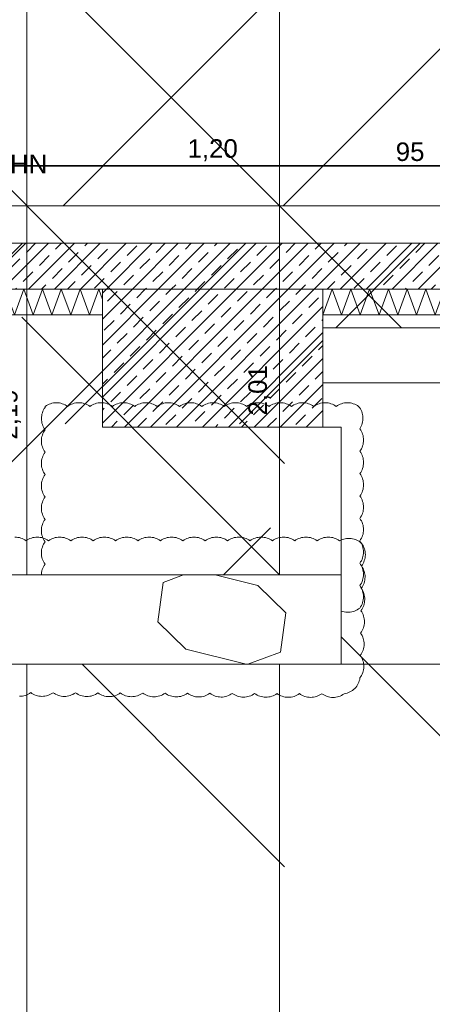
# Model space of a CAD drawing. Header units: metres. Extents: x -3716 to 31, y -1854 to 706.
# Tile 105 of 237: x -1878 to -1850, y 516 to 583. Entities that reach past the tile are written whole.
import ezdxf

# ---------------------------------------------------------------- set-up
doc = ezdxf.new("R2010")
doc.units = ezdxf.units.M
doc.header["$LTSCALE"] = 1.25
doc.header["$PDMODE"] = 1
doc.header["$PDSIZE"] = -2
doc.layers.get('0').update_dxf_attribs({"lineweight": 25})
for name, color, linetype, lineweight, true_color in [('00 -Bauelemente -Dämmung innen', 7, 'Continuous', 9, 0xff7fe6), ('30 -35 Decken- 0 Decken', 7, 'Continuous', 35, 0x00ee00), ('70 -77 Revision- 2 Wolken', 7, 'Continuous', 18, 0x944cff)]:
    doc.layers.add(name, color=color, linetype=linetype, lineweight=lineweight, true_color=true_color)
doc.layers.add('Keine', color=7, linetype='Continuous', lineweight=9)
doc.styles.add('Arial', font='arial.ttf')
doc.dimstyles.new('SIA_DIN1356', dxfattribs={"dimtxt": 1.258608, "dimasz": 2.80603, "dimexe": 2.5, "dimexo": 3.75, "dimgap": 0.625, "dimtad": 1, "dimdec": 3, "dimtxsty": 'Arial', "dimblk": 'VW_SLASH-1', "dimblk1": 'VW_SLASH-1', "dimblk2": 'VW_SLASH-1', "dimcen": 0, "dimdle": 2.5, "dimadec": 3, "dimazin": 0, "dimtfac": 1, "dimtdec": 3, "dimtix": 1, "dimtmove": 0, "dimatfit": 0, "dimldrblk": 'VW_FILLEDARROW-1', "dimfxl": 1, "dimfrac": 2, "dimtolj": 1, "dimarcsym": 0})
pattern_1 = [(-135, (0, 0), (0.883883, -0.883883), [2.12132, -1.414214])]
pattern_2 = [(45, (0, 0), (0.07071068, -0.07071068), []), (45, (0.03536, -0.03536), (0.07071068, -0.07071068), [0.075, -0.05])]
pattern_3 = [(19.983, (0, 0), (3.0513, -2.96883), [0.19305, -3.66798]), (-13.8697, (0.1815, 0.066), (3.0513, -2.96883), [0.34402, -6.53646]), (-44.215, (0.5155, -0.0165), (-0.57727, -4.28831), [0.21286, -4.04441]), (-97.6668, (0.668, -0.165), (-3.62857, -1.31948), [0.21635, -4.11064]), (-160.017, (0.639, -0.3794), (-6.67987, 1.64935), [0.19305, -3.66798]), (166.1303, (0.4577, -0.4453), (-9.73117, 4.61818), [0.34402, -6.53646]), (135.785, (0.1237, -0.363), (0.57727, 4.28831), [0.21286, -4.04441]), (82.3332, (-0.029, -0.2145), (3.62857, 1.31948), [0.21635, -4.11064]), (-110.556, (-1.1957, 1.773), (4.232, -2.40967), [0.17615, -4.14553]), (-67.1952, (-1.2576, 1.608), (4.23201, -2.40967), [0.28547, -6.7182]), (-29.657, (-1.147, 1.345), (5.74945, 1.63685), [0.1985, -4.67145]), (15.8914, (-0.9746, 1.2468), (1.51744, 4.04652), [0.24366, -5.73426]), (69.444, (-0.74, 1.3135), (-4.232, 2.40967), [0.17615, -4.14553]), (112.8048, (-0.6783, 1.4784), (-1.517445, -4.04652), [0.28547, -6.7182]), (150.343, (-0.789, 1.7415), (-1.51744, -4.04652), [0.1985, -4.67145]), (-164.1086, (-0.9614, 1.8398), (-4.23201, 2.40967), [0.24366, -5.73426]), (-136.779, (0.742, -1.897), (2.8039, -7.00974), [0.18786, -9.2051]), (-68.199, (0.605, -2.025), (9.6487, -0.5773), [0.151, -7.3987]), (-3.424, (0.6614, -2.166), (6.8448, 6.43247), [0.1933, -9.47264]), (43.221, (0.8544, -2.177), (-2.8039, 7.00974), [0.18786, -9.2051]), (111.801, (0.991, -2.0485), (-9.6487, 0.5773), [0.151, -7.3987]), (176.576, (0.935, -1.908), (-6.8448, -6.43247), [0.1933, -9.47264]), (142.0458, (-1.1546, -1.1546), (-0.65974, -4.04091), [0.26147, -4.96791]), (80.7274, (-1.3606, -0.994), (-4.78312, -0.82468), [0.20472, -3.88969]), (41.7948, (-1.3278, -0.7917), (-4.78312, -0.824675), [0.36503, -6.93556]), (9.7824, (-1.0555, -0.5485), (-4.12338, 3.21623), [0.24268, -4.611]), (-37.9542, (-0.8165, -0.5072), (0.65974, 4.04091), [0.26147, -4.96791]), (-99.2726, (-0.6102, -0.668), (5.44286, 4.86558), [0.40944, -3.68497]), (-170.2176, (-0.6763, -1.072), (4.12338, -3.21623), [0.48537, -4.36832])]

# ---------------------------------------------------------------- blocks, each defined once
blk = doc.blocks.new('Gruppe-611')
at = {"color": 255, "linetype": 'Continuous', "lineweight": 5}
blk.add_wipeout([(-96.321, 13.148), (-94.921, 13.148), (-94.921, 13.288), (-96.521, 13.288)], dxfattribs=at).dxf.layer = '00 -Bauelemente -Dämmung innen'
blk = doc.blocks.new('Gruppe-612')
at = {"layer": '00 -Bauelemente -Dämmung innen', "color": 7, "transparency": 33554687, "flags": 128}
for points in [[(-96.4804, 13.2596), (-96.47, 13.288), (-96.4526, 13.2401)], [(-94.921, 13.232), (-94.9414, 13.288), (-94.9923, 13.148), (-95.0433, 13.288), (-95.0942, 13.148), (-95.1452, 13.288), (-95.1961, 13.148), (-95.2471, 13.288), (-95.2981, 13.148), (-95.349, 13.288), (-95.4, 13.148), (-95.4509, 13.288), (-95.5019, 13.148), (-95.5528, 13.288), (-95.6038, 13.148), (-95.6548, 13.288), (-95.7057, 13.148), (-95.7567, 13.288), (-95.8076, 13.148), (-95.8586, 13.288), (-95.9095, 13.148), (-95.9605, 13.288), (-96.0114, 13.148), (-96.0624, 13.288), (-96.1134, 13.148), (-96.1643, 13.288), (-96.2153, 13.148), (-96.2662, 13.288), (-96.3172, 13.148), (-96.3681, 13.288), (-96.3992, 13.2027)]]:
    blk.add_lwpolyline(points, dxfattribs=at)
blk = doc.blocks.new('Gruppe-613')
at = {"layer": '00 -Bauelemente -Dämmung innen', "color": 7, "linetype": 'Continuous', "lineweight": 9, "transparency": 33554687}
blk.add_line((-94.921, 13.288), (-96.521, 13.288), dxfattribs=at)
blk = doc.blocks.new('Gruppe-614')
at = {"layer": '00 -Bauelemente -Dämmung innen', "color": 7, "linetype": 'Continuous', "lineweight": 9, "transparency": 33554687}
blk.add_line((-96.321, 13.148), (-94.921, 13.148), dxfattribs=at)
blk = doc.blocks.new('Gruppe-615')
at = {"layer": '00 -Bauelemente -Dämmung innen', "color": 7, "transparency": 33554687}
for name in ['Gruppe-613', 'Gruppe-614']:
    blk.add_blockref(name, (0, 0), dxfattribs=at)
blk = doc.blocks.new('Gruppe-616')
at = {"layer": '00 -Bauelemente -Dämmung innen', "color": 7}
blk.add_blockref('Gruppe-611', (0, 0), dxfattribs=at)
at = {"layer": '00 -Bauelemente -Dämmung innen', "color": 7, "transparency": 33554687}
for name in ['Gruppe-615', 'Gruppe-612']:
    blk.add_blockref(name, (0, 0), dxfattribs=at)
blk = doc.blocks.new('Gruppe-617')
at = {"layer": '00 -Bauelemente -Dämmung innen', "color": 7, "transparency": 33554687}
blk.add_blockref('Gruppe-616', (0, 0), dxfattribs=at)
at = {"layer": '00 -Bauelemente -Dämmung innen', "color": 0, "flags": 1}
for tag in ['IFC_UUID', 'instanceID', 'prm0_name', 'prm0_type', 'prm0_value', 'prm1_name', 'prm1_type', 'prm1_value', 'prm2_name', 'prm2_type', 'prm2_value', 'prm3_name', 'prm3_type', 'prm3_value', 'prm4_name', 'prm4_type', 'prm4_value', 'prm5_name', 'prm5_type', 'prm5_value', 'prm6_name', 'prm6_type', 'prm6_value']:
    blk.add_attdef(tag, (-96.521, 13.148), '', height=0.00018, dxfattribs=at)
blk = doc.blocks.new('Gruppe-618')
at = {"color": 255, "linetype": 'Continuous', "lineweight": 5}
blk.add_wipeout([(-93.721, 13.148), (-92.671, 13.148), (-92.671, 13.288), (-93.721, 13.288)], dxfattribs=at).dxf.layer = '00 -Bauelemente -Dämmung innen'
blk = doc.blocks.new('Gruppe-619')
at = {"layer": '00 -Bauelemente -Dämmung innen', "color": 7, "transparency": 33554687, "flags": 128}
blk.add_lwpolyline([(-93.721, 13.148), (-93.67, 13.288), (-93.6191, 13.148), (-93.5681, 13.288), (-93.5172, 13.148), (-93.4662, 13.288), (-93.4153, 13.148), (-93.3643, 13.288), (-93.3134, 13.148), (-93.2624, 13.288), (-93.2114, 13.148), (-93.1605, 13.288), (-93.1095, 13.148), (-93.0586, 13.288), (-93.0076, 13.148), (-92.9567, 13.288), (-92.9057, 13.148), (-92.8548, 13.288), (-92.8038, 13.148), (-92.7528, 13.288), (-92.7019, 13.148), (-92.671, 13.2329)], dxfattribs=at)
blk = doc.blocks.new('Gruppe-620')
at = {"layer": '00 -Bauelemente -Dämmung innen', "color": 7, "linetype": 'Continuous', "lineweight": 9, "transparency": 33554687}
blk.add_line((-92.671, 13.288), (-93.721, 13.288), dxfattribs=at)
blk = doc.blocks.new('Gruppe-621')
at = {"layer": '00 -Bauelemente -Dämmung innen', "color": 7, "linetype": 'Continuous', "lineweight": 9, "transparency": 33554687}
blk.add_line((-93.721, 13.148), (-92.671, 13.148), dxfattribs=at)
blk = doc.blocks.new('Gruppe-622')
at = {"layer": '00 -Bauelemente -Dämmung innen', "color": 7, "transparency": 33554687}
for name in ['Gruppe-620', 'Gruppe-621']:
    blk.add_blockref(name, (0, 0), dxfattribs=at)
blk = doc.blocks.new('Gruppe-623')
at = {"layer": '00 -Bauelemente -Dämmung innen', "color": 7}
blk.add_blockref('Gruppe-618', (0, 0), dxfattribs=at)
at = {"layer": '00 -Bauelemente -Dämmung innen', "color": 7, "transparency": 33554687}
for name in ['Gruppe-619', 'Gruppe-622']:
    blk.add_blockref(name, (0, 0), dxfattribs=at)
blk = doc.blocks.new('Gruppe-624')
at = {"layer": '00 -Bauelemente -Dämmung innen', "color": 7, "transparency": 33554687}
blk.add_blockref('Gruppe-623', (0, 0), dxfattribs=at)
at = {"layer": '00 -Bauelemente -Dämmung innen', "color": 0, "flags": 1}
for tag in ['IFC_UUID', 'instanceID', 'prm0_name', 'prm0_type', 'prm0_value', 'prm1_name', 'prm1_type', 'prm1_value', 'prm2_name', 'prm2_type', 'prm2_value', 'prm3_name', 'prm3_type', 'prm3_value', 'prm4_name', 'prm4_type', 'prm4_value', 'prm5_name', 'prm5_type', 'prm5_value', 'prm6_name', 'prm6_type', 'prm6_value']:
    blk.add_attdef(tag, (-93.721, 13.148), '', height=0.00018, dxfattribs=at)
blk = doc.blocks.new('VW_SLASH-1')
at = {"color": 0, "linetype": 'ByBlock', "lineweight": -2, "transparency": 16777216}
blk.add_line((0.8909, 0), (-1, 0), dxfattribs=at)
at = {"color": 0, "lineweight": 20, "transparency": 16777216, "flags": 128}
blk.add_lwpolyline([(0.5001, 0.5001), (-0.5001, -0.5001)], dxfattribs=at)
blk = doc.blocks.new('*D1005')
at = {"layer": '30 -35 Decken- 0 Decken', "color": 0, "linetype": 'Continuous', "lineweight": -2}
for p, q in [((-94.921, 16.188), (-94.921, 16.4595)), ((-93.721, 16.188), (-93.721, 16.4595)), ((-97.727, 13.9595), (-100.5331, 13.9595)), ((-93.721, 13.9595), (-94.921, 13.9595)), ((-90.915, 13.9595), (-88.1089, 13.9595))]:
    blk.add_line(p, q, dxfattribs=at)
at = {"layer": 'Defpoints', "color": 0}
for p in [(-94.921, 13.9595), (-94.921, 12.438), (-93.721, 12.438)]:
    blk.add_point(p, dxfattribs=at)
at = {"layer": '30 -35 Decken- 0 Decken', "color": 0, "lineweight": -2, "xscale": 2.8060302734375, "yscale": 2.8060302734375, "zscale": 2.8060302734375}
blk.add_blockref('VW_SLASH-1', (-94.921, 13.9595), dxfattribs=at)
at = {"layer": '30 -35 Decken- 0 Decken', "color": 0, "lineweight": -2, "xscale": 2.8060302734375, "yscale": 2.8060302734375, "zscale": 2.8060302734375, "rotation": 180}
blk.add_blockref('VW_SLASH-1', (-93.721, 13.9595), dxfattribs=at)
at = {"layer": '30 -35 Decken- 0 Decken', "color": 0, "lineweight": 9, "insert": (-94.321, 14.0449), "char_height": 0.10069, "attachment_point": 5, "style": 'Arial'}
blk.add_mtext('\\A1;1,20', dxfattribs=at)
blk = doc.blocks.new('VW_FILLEDARROW-1')
at = {"linetype": 'Continuous', "lineweight": 0, "transparency": 16777216}
blk.add_hatch(color=0, dxfattribs=at).paths.add_polyline_path([(-1.4144, 0.379), (0, 0), (-1.4144, -0.379)])
at = {"color": 0, "lineweight": 5, "transparency": 16777216, "flags": 128}
blk.add_lwpolyline([(-1.4144, 0.379), (0, 0), (-1.4144, -0.379)], close=True, dxfattribs=at)
blk = doc.blocks.new('*D1006')
at = {"layer": '30 -35 Decken- 0 Decken', "color": 0, "linetype": 'Continuous', "lineweight": -2}
for p, q in [((-92.771, 17.293), (-92.771, 16.4595)), ((-93.721, 16.188), (-93.721, 16.4595)), ((-96.527, 13.9595), (-99.3331, 13.9595)), ((-92.771, 13.9595), (-93.721, 13.9595)), ((-89.965, 13.9595), (-87.1589, 13.9595))]:
    blk.add_line(p, q, dxfattribs=at)
at = {"layer": 'Defpoints', "color": 0}
for p in [(-93.721, 13.9595), (-92.771, 13.543), (-93.721, 12.438)]:
    blk.add_point(p, dxfattribs=at)
at = {"layer": '30 -35 Decken- 0 Decken', "color": 0, "lineweight": -2, "xscale": 2.8060302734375, "yscale": 2.8060302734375, "zscale": 2.8060302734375}
blk.add_blockref('VW_SLASH-1', (-93.721, 13.9595), dxfattribs=at)
at = {"layer": '30 -35 Decken- 0 Decken', "color": 0, "lineweight": -2, "xscale": 2.8060302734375, "yscale": 2.8060302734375, "zscale": 2.8060302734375, "rotation": 180}
blk.add_blockref('VW_SLASH-1', (-92.771, 13.9595), dxfattribs=at)
at = {"layer": '30 -35 Decken- 0 Decken', "color": 0, "lineweight": 9, "insert": (-93.246, 14.0359), "char_height": 0.10069, "attachment_point": 5, "style": 'Arial'}
blk.add_mtext('\\A1;95', dxfattribs=at)
blk = doc.blocks.new('*D1007')
at = {"layer": '30 -35 Decken- 0 Decken', "color": 0, "linetype": 'Continuous', "lineweight": -2}
for p, q in [((-89.571, 17.493), (-89.571, 16.4595)), ((-92.771, 17.293), (-92.771, 16.4595)), ((-95.577, 13.9595), (-98.3831, 13.9595)), ((-89.571, 13.9595), (-92.771, 13.9595)), ((-86.765, 13.9595), (-83.9589, 13.9595))]:
    blk.add_line(p, q, dxfattribs=at)
at = {"layer": 'Defpoints', "color": 0}
for p in [(-92.771, 13.9595), (-89.571, 13.743), (-92.771, 13.543)]:
    blk.add_point(p, dxfattribs=at)
at = {"layer": '30 -35 Decken- 0 Decken', "color": 0, "lineweight": -2, "xscale": 2.8060302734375, "yscale": 2.8060302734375, "zscale": 2.8060302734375}
blk.add_blockref('VW_SLASH-1', (-92.771, 13.9595), dxfattribs=at)
at = {"layer": '30 -35 Decken- 0 Decken', "color": 0, "lineweight": -2, "xscale": 2.8060302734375, "yscale": 2.8060302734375, "zscale": 2.8060302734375, "rotation": 180}
blk.add_blockref('VW_SLASH-1', (-89.571, 13.9595), dxfattribs=at)
at = {"layer": '30 -35 Decken- 0 Decken', "color": 0, "lineweight": 9, "insert": (-91.171, 14.0699), "char_height": 0.10069, "attachment_point": 5, "style": 'Arial'}
blk.add_mtext('\\A1;3,20', dxfattribs=at)
blk = doc.blocks.new('*D1009')
at = {"layer": '30 -35 Decken- 0 Decken', "color": 0, "linetype": 'Continuous', "lineweight": -2}
for p, q in [((-97.077, 16.549), (-97.077, 19.3551)), ((-100.2388, 13.743), (-99.577, 13.743)), ((-97.077, 13.538), (-97.077, 13.743)), ((-97.304, 13.538), (-99.577, 13.538)), ((-97.077, 10.732), (-97.077, 7.9259))]:
    blk.add_line(p, q, dxfattribs=at)
at = {"layer": 'Defpoints', "color": 0}
for p in [(-97.077, 13.743), (-96.4888, 13.743), (-93.554, 13.538)]:
    blk.add_point(p, dxfattribs=at)
at = {"layer": '30 -35 Decken- 0 Decken', "color": 0, "lineweight": -2, "xscale": 2.8060302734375, "yscale": 2.8060302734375, "zscale": 2.8060302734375}
for p, rotation in [((-97.077, 13.743), 270), ((-97.077, 13.538), 90)]:
    blk.add_blockref('VW_SLASH-1', p, dxfattribs=dict(at, rotation=rotation))
at = {"layer": '30 -35 Decken- 0 Decken', "color": 0, "lineweight": 9, "insert": (-99.6826, 13.6405), "char_height": 0.100689, "attachment_point": 5, "rotation": 90, "style": 'Arial'}
blk.add_mtext('\\A1;20\\S5^ ;', dxfattribs=at)
blk = doc.blocks.new('*D1010')
at = {"layer": '30 -35 Decken- 0 Decken', "color": 0, "linetype": 'Continuous', "lineweight": -2}
for p, q in [((-97.077, 16.344), (-97.077, 19.1501)), ((-97.304, 13.538), (-99.577, 13.538)), ((-97.077, 12.038), (-97.077, 13.538)), ((-100.221, 12.038), (-99.577, 12.038)), ((-97.077, 9.232), (-97.077, 6.4259))]:
    blk.add_line(p, q, dxfattribs=at)
at = {"layer": 'Defpoints', "color": 0}
for p in [(-97.077, 13.538), (-93.554, 13.538), (-96.471, 12.038)]:
    blk.add_point(p, dxfattribs=at)
at = {"layer": '30 -35 Decken- 0 Decken', "color": 0, "lineweight": -2, "xscale": 2.8060302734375, "yscale": 2.8060302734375, "zscale": 2.8060302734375}
for p, rotation in [((-97.077, 13.538), 270), ((-97.077, 12.038), 90)]:
    blk.add_blockref('VW_SLASH-1', p, dxfattribs=dict(at, rotation=rotation))
at = {"layer": '30 -35 Decken- 0 Decken', "color": 0, "lineweight": 9, "insert": (-97.1875, 12.788), "char_height": 0.10069, "attachment_point": 5, "rotation": 90, "style": 'Arial'}
blk.add_mtext('\\A1;1,50', dxfattribs=at)
blk = doc.blocks.new('*D1016')
at = {"layer": '30 -35 Decken- 0 Decken', "color": 0, "linetype": 'Continuous', "lineweight": -2}
for p, q in [((-95.3332, 16.549), (-95.3332, 19.3551)), ((-98.0445, 13.743), (-97.8332, 13.743)), ((-95.3332, 11.548), (-95.3332, 13.743)), ((-92.471, 11.548), (-92.8332, 11.548)), ((-95.3332, 8.742), (-95.3332, 5.9359))]:
    blk.add_line(p, q, dxfattribs=at)
at = {"layer": 'Defpoints', "color": 0}
for p in [(-95.3332, 13.743), (-94.2945, 13.743), (-96.221, 11.548)]:
    blk.add_point(p, dxfattribs=at)
at = {"layer": '30 -35 Decken- 0 Decken', "color": 0, "lineweight": -2, "xscale": 2.8060302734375, "yscale": 2.8060302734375, "zscale": 2.8060302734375}
for p, rotation in [((-95.3332, 13.743), 270), ((-95.3332, 11.548), 90)]:
    blk.add_blockref('VW_SLASH-1', p, dxfattribs=dict(at, rotation=rotation))
at = {"layer": '30 -35 Decken- 0 Decken', "color": 0, "lineweight": 9, "insert": (-95.4604, 12.6455), "char_height": 0.100689, "attachment_point": 5, "rotation": 90, "style": 'Arial'}
blk.add_mtext('\\A1;2,19\\S5^ ;', dxfattribs=at)
blk = doc.blocks.new('*D1063')
at = {"layer": '30 -35 Decken- 0 Decken', "color": 0, "linetype": 'Continuous', "lineweight": -2}
for p, q in [((-93.9566, 16.549), (-93.9566, 19.3551)), ((-95.5196, 13.743), (-96.4566, 13.743)), ((-93.9566, 11.733), (-93.9566, 13.743)), ((-97.0196, 11.733), (-96.4566, 11.733)), ((-93.9566, 8.927), (-93.9566, 6.1209))]:
    blk.add_line(p, q, dxfattribs=at)
at = {"layer": 'Defpoints', "color": 0}
for p in [(-93.9566, 13.743), (-91.7696, 13.743), (-93.2696, 11.733)]:
    blk.add_point(p, dxfattribs=at)
at = {"layer": '30 -35 Decken- 0 Decken', "color": 0, "lineweight": -2, "xscale": 2.8060302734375, "yscale": 2.8060302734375, "zscale": 2.8060302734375}
for p, rotation in [((-93.9566, 13.743), 270), ((-93.9566, 11.733), 90)]:
    blk.add_blockref('VW_SLASH-1', p, dxfattribs=dict(at, rotation=rotation))
at = {"layer": '30 -35 Decken- 0 Decken', "color": 0, "lineweight": 9, "insert": (-94.067, 12.738), "char_height": 0.10069, "attachment_point": 5, "rotation": 90, "style": 'Arial'}
blk.add_mtext('\\A1;2,01', dxfattribs=at)
blk = doc.blocks.new('Gruppe-715')
at = {"layer": '70 -77 Revision- 2 Wolken', "transparency": 33554687, "flags": 128}
blk.add_lwpolyline([(-95.2332, 12.65, -0.162278), (-95.1722, 12.6703, -0.162278), (-95.1113, 12.65, -0.162278), (-95.0503, 12.6703, -0.162278), (-94.9894, 12.65, -0.162278), (-94.9284, 12.6703, -0.162278), (-94.8674, 12.65, -0.162278), (-94.8065, 12.6703, -0.162278), (-94.7455, 12.65, -0.162278), (-94.6846, 12.6703, -0.162278), (-94.6236, 12.65, -0.162278), (-94.5626, 12.6703, -0.162278), (-94.5017, 12.65, -0.162278), (-94.4407, 12.6703, -0.162278), (-94.3798, 12.65, -0.162278), (-94.3188, 12.6703, -0.162278), (-94.2578, 12.65, -0.162278), (-94.1969, 12.6703, -0.162278), (-94.1359, 12.65, -0.162278), (-94.075, 12.6703, -0.162278), (-94.014, 12.65, -0.162278), (-93.953, 12.6703, -0.162278), (-93.8921, 12.65, -0.162278), (-93.8311, 12.6703, -0.162278), (-93.7702, 12.65, -0.162278), (-93.7092, 12.6703, -0.162278), (-93.6482, 12.65, -0.162278), (-93.5873, 12.6703, -0.162278), (-93.5263, 12.65, -0.162278), (-93.5027, 12.5902, -0.162278), (-93.5197, 12.5283, -0.162278), (-93.4994, 12.4673, -0.162278), (-93.5197, 12.4063, -0.162278), (-93.4994, 12.3454, -0.162278), (-93.5198, 12.2844, -0.162278), (-93.4995, 12.2235, -0.162278), (-93.5198, 12.1625, -0.162278), (-93.4995, 12.1015, -0.162278), (-93.5199, 12.0406, -0.162278), (-93.4995, 11.9796, -0.162278), (-93.5199, 11.9187, -0.162278), (-93.4996, 11.8577, -0.162278), (-93.5199, 11.7967, -0.162278), (-93.4996, 11.7358, -0.162278), (-93.52, 11.6748, -0.162278), (-93.4997, 11.6139, -0.162278), (-93.52, 11.5529, -0.162278), (-93.5801, 11.5301, -0.162278), (-93.6418, 11.5478, -0.162278), (-93.7028, 11.5275, -0.162278), (-93.7637, 11.5478, -0.162278), (-93.8247, 11.5275, -0.162278), (-93.8857, 11.5478, -0.162278), (-93.9466, 11.5275, -0.162278), (-94.0076, 11.5479, -0.162278), (-94.0685, 11.5275, -0.162278), (-94.1295, 11.5479, -0.162278), (-94.1905, 11.5276, -0.162278), (-94.2514, 11.5479, -0.162278), (-94.3124, 11.5276, -0.162278), (-94.3733, 11.5479, -0.162278), (-94.4343, 11.5276, -0.162278), (-94.4953, 11.5479, -0.162278), (-94.5562, 11.5276, -0.162278), (-94.6172, 11.5479, -0.162278), (-94.6781, 11.5276, -0.162278), (-94.7391, 11.5479, -0.162278), (-94.8001, 11.5276, -0.162278), (-94.861, 11.548, -0.162278), (-94.922, 11.5276, -0.162278), (-94.9829, 11.548, -0.162278), (-95.0439, 11.5277, -0.162278), (-95.1049, 11.548, -0.162278), (-95.1658, 11.5277, -0.162278), (-95.2268, 11.548, -0.162278), (-95.2504, 11.6077, -0.162278), (-95.2335, 11.6697, -0.162278), (-95.2538, 11.7307, -0.162278), (-95.2335, 11.7917, -0.162278), (-95.2538, 11.8526, -0.162278), (-95.2334, 11.9136, -0.162278), (-95.2537, 11.9745, -0.162278), (-95.2334, 12.0355, -0.162278), (-95.2537, 12.0965, -0.162278), (-95.2334, 12.1574, -0.162278), (-95.2537, 12.2184, -0.162278), (-95.2333, 12.2793, -0.162278), (-95.2536, 12.3403, -0.162278), (-95.2333, 12.4013, -0.162278), (-95.2536, 12.4622, -0.162278), (-95.2332, 12.5232, -0.162278), (-95.2535, 12.5841, -0.162278), (-95.2332, 12.6451, -0.162278), (-95.234, 12.6475, -0.162278), (-95.2332, 12.65)], format="xyb", close=True, dxfattribs=at)
blk = doc.blocks.new('Gruppe-721')
at = {"color": 255, "linetype": 'Continuous', "lineweight": 9}
for points in [[(-93.721, 13.078), (-92.771, 13.078), (-92.771, 12.778), (-93.721, 12.778)], [(-100.121, 11.733), (-100.121, 11.248), (-93.621, 11.248), (-93.621, 11.733), (-96.036, 11.733), (-96.221, 11.548), (-99.121, 11.548), (-99.306, 11.733)]]:
    blk.add_wipeout(points, dxfattribs=at).dxf.layer = '30 -35 Decken- 0 Decken'
at = {"layer": '30 -35 Decken- 0 Decken', "linetype": 'Continuous', "lineweight": 9}
h = blk.add_hatch(dxfattribs=at)
h.set_pattern_fill('Mörtel_Putz sehr fein SRF', style=0, pattern_type=2)
h.set_pattern_definition(pattern_3)
h.paths.add_polyline_path([(-93.721, 13.078), (-92.771, 13.078), (-92.771, 12.778), (-93.721, 12.778)])
h = blk.add_hatch(dxfattribs=at)
h.set_pattern_fill('Mörtel_Putz sehr fein SRF', style=0, pattern_type=2)
h.set_pattern_definition(pattern_3)
h.paths.add_polyline_path([(-100.121, 11.733), (-100.121, 11.248), (-93.621, 11.248), (-93.621, 11.733), (-96.036, 11.733), (-96.221, 11.548), (-99.121, 11.548), (-99.306, 11.733)])
at = {"layer": '30 -35 Decken- 0 Decken', "color": 7, "linetype": 'Continuous', "lineweight": 9}
for p in [(-100.621, 11.248), (-92.871, 11.248)]:
    blk.add_line(p, (-93.621, 11.248), dxfattribs=at)
at = {"layer": '30 -35 Decken- 0 Decken', "color": 7, "linetype": 'Continuous', "lineweight": 9, "flags": 128}
for points in [[(-93.721, 13.078), (-92.771, 13.078), (-92.771, 12.778), (-93.721, 12.778)], [(-100.121, 11.733), (-100.121, 11.248), (-93.621, 11.248), (-93.621, 11.733), (-96.036, 11.733), (-96.221, 11.548), (-99.121, 11.548), (-99.306, 11.733)]]:
    blk.add_lwpolyline(points, close=True, dxfattribs=at)
blk = doc.blocks.new('Gruppe-751')
at = {"layer": '70 -77 Revision- 2 Wolken', "transparency": 33554687, "flags": 128}
blk.add_lwpolyline([(-95.3981, 11.939, -0.162278), (-95.3371, 11.9187, -0.162278), (-95.2762, 11.939, -0.162278), (-95.2152, 11.9187, -0.162278), (-95.1543, 11.939, -0.162278), (-95.0933, 11.9187, -0.162278), (-95.0323, 11.939, -0.162278), (-94.9714, 11.9187, -0.162278), (-94.9104, 11.939, -0.162278), (-94.8495, 11.9187, -0.162278), (-94.7885, 11.939, -0.162278), (-94.7275, 11.9187, -0.162278), (-94.6666, 11.939, -0.162278), (-94.6056, 11.9187, -0.162278), (-94.5447, 11.939, -0.162278), (-94.4837, 11.9187, -0.162278), (-94.4227, 11.939, -0.162278), (-94.3618, 11.9187, -0.162278), (-94.3008, 11.939, -0.162278), (-94.2399, 11.9187, -0.162278), (-94.1789, 11.939, -0.162278), (-94.1179, 11.9187, -0.162278), (-94.057, 11.939, -0.162278), (-93.996, 11.9187, -0.162278), (-93.9351, 11.939, -0.162278), (-93.8741, 11.9187, -0.162278), (-93.8131, 11.939, -0.162278), (-93.7522, 11.9187, -0.162278), (-93.6912, 11.939, -0.162278), (-93.6303, 11.9187, -0.162278), (-93.5673, 11.9316, -0.162278), (-93.5092, 11.9041, -0.162278), (-93.4897, 11.8429, -0.162278), (-93.5108, 11.7822, -0.162278), (-93.4913, 11.721, -0.162278), (-93.5125, 11.6603, -0.162278), (-93.493, 11.5991, -0.162278), (-93.5141, 11.5384, -0.162278), (-93.4946, 11.4772, -0.162278), (-93.5158, 11.4165, -0.162278), (-93.4963, 11.3553, -0.162278), (-93.5174, 11.2946, -0.162278), (-93.4979, 11.2334, -0.162278), (-93.5191, 11.1727, -0.162278), (-93.5475, 11.1151, -0.162278), (-93.6049, 11.0861, -0.162278), (-93.6659, 11.066, -0.162278), (-93.7268, 11.0866, -0.162278), (-93.7878, 11.0665, -0.162278), (-93.8487, 11.087, -0.162278), (-93.9098, 11.0669, -0.162278), (-93.9706, 11.0875, -0.162278), (-94.0317, 11.0674, -0.162278), (-94.0926, 11.088, -0.162278), (-94.1536, 11.0679, -0.162278), (-94.2145, 11.0884, -0.162278), (-94.2755, 11.0683, -0.162278), (-94.3364, 11.0889, -0.162278), (-94.3974, 11.0688, -0.162278), (-94.4583, 11.0894, -0.162278), (-94.5194, 11.0693, -0.162278), (-94.5802, 11.0898, -0.162278), (-94.6413, 11.0697, -0.162278), (-94.7022, 11.0903, -0.162278), (-94.7632, 11.0702, -0.162278), (-94.8241, 11.0907, -0.162278), (-94.8851, 11.0707, -0.162278), (-94.946, 11.0912, -0.162278), (-95.007, 11.0711, -0.162278), (-95.0679, 11.0917, -0.162278), (-95.129, 11.0716, -0.162278), (-95.1898, 11.0921, -0.162278), (-95.2509, 11.072, -0.162278), (-95.3118, 11.0926, -0.162278), (-95.3728, 11.0725, -0.162278)], format="xyb", dxfattribs=at)
blk = doc.blocks.new('_Feinplanum 2D-3 (3D)')
at = {"layer": '30 -35 Decken- 0 Decken', "color": 7}
blk.add_blockref('Gruppe-721', (0, 0), dxfattribs=at)
at = {"layer": '70 -77 Revision- 2 Wolken'}
blk.add_blockref('Gruppe-751', (0, 0), dxfattribs=at)
blk = doc.blocks.new('Gruppe-668')
at = {"layer": '30 -35 Decken- 0 Decken', "color": 7, "linetype": 'Continuous', "lineweight": 9}
for base, p1, p2, text, override, picture, middle in [((-92.77099996, 13.95948203), (-89.57099996, 13.743), (-92.77099996, 13.543), '3,20', {"dimtxt": 0.100689, "dimgap": 0.05, "dimdec": 8, "dimpost": '<>', "dimtxsty": 'Arial', "dimtmove": 2}, '*D1007', (-91.17099996, 14.06994557)), ((-93.72099996, 13.95948203), (-92.77099996, 13.543), (-93.72099996, 12.438), '95', {"dimtxt": 0.100689, "dimgap": 0.025, "dimdec": 8, "dimpost": '<>', "dimtxsty": 'Arial', "dimtmove": 2}, '*D1006', (-93.24599996, 14.03588359)), ((-94.92099996, 13.95948203), (-93.72099996, 12.438), (-94.92099996, 12.438), '1,20', {"dimtxt": 0.100689, "dimgap": 0.025, "dimdec": 8, "dimpost": '<>', "dimtxsty": 'Arial', "dimtmove": 2}, '*D1005', (-94.32099996, 14.04494557))]:
    dim = blk.add_linear_dim(base=base, p1=p1, p2=p2, text=text, dimstyle='SIA_DIN1356', override=override, dxfattribs=at)
    dim.commit()
    dim.dimension.update_dxf_attribs({"geometry": picture, "text_midpoint": middle})
blk = doc.blocks.new('Gruppe-669')
at = {"layer": '30 -35 Decken- 0 Decken', "color": 7, "linetype": 'Continuous', "lineweight": 9}
for base, p1, p2, text, override, picture, middle in [((-97.077, 13.743), (-93.55397043, 13.538), (-96.4887964, 13.743), '20\\S5^ ;', {"dimtxt": 0.100689, "dimgap": 0.025, "dimdec": 8, "dimpost": '<>', "dimtxsty": 'Arial', "dimtix": 0, "dimtmove": 2}, '*D1009', (-99.68263266, 13.6405)), ((-97.077, 13.538), (-96.47099996, 12.038), (-93.55397043, 13.538), '1,50', {"dimtxt": 0.100689, "dimgap": 0.05, "dimdec": 8, "dimpost": '<>', "dimtxsty": 'Arial', "dimtmove": 2}, '*D1010', (-97.18746354, 12.788))]:
    dim = blk.add_linear_dim(base=base, p1=p1, p2=p2, angle=270, text=text, dimstyle='SIA_DIN1356', override=override, dxfattribs=at)
    dim.commit()
    dim.dimension.update_dxf_attribs({"geometry": picture, "text_midpoint": middle})
blk = doc.blocks.new('_FU_2D LP6 (3D)')
at = {"layer": '30 -35 Decken- 0 Decken', "color": 7, "linetype": 'Continuous', "lineweight": 9}
for p, q in [((-93.59099996, 13.538), (-92.13537962, 13.538)), ((-92.13537962, 13.538), (-93.59099996, 13.538))]:
    blk.add_line(p, q, dxfattribs=at)
at = {"layer": '00 -Bauelemente -Dämmung innen', "color": 7}
for name in ['Gruppe-617', 'Gruppe-624']:
    blk.add_blockref(name, (0, 0), dxfattribs=at)
at = {"layer": '30 -35 Decken- 0 Decken', "color": 7, "insert": (-96.50742623, 14.02052521), "char_height": 0.1006886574, "attachment_point": 1, "line_spacing_factor": 0.970891, "style": 'Arial'}
blk.add_mtext('0,00=34,20m ü.NHN', dxfattribs=at)
at = {"color": 255, "linetype": 'Continuous', "lineweight": 9}
blk.add_wipeout([(-100.12099996, 11.733), (-99.30599996, 11.733), (-99.12099996, 11.548), (-96.22099996, 11.548), (-96.03599996, 11.733), (-93.62099996, 11.733), (-93.62099996, 12.538), (-94.92099996, 12.538), (-94.92099996, 13.148), (-96.32099996, 13.148), (-96.32099996, 11.648), (-99.02099996, 11.648), (-99.02099996, 12.038), (-99.02099996, 12.538), (-100.12099996, 12.538)], dxfattribs=at).dxf.layer = '30 -35 Decken- 0 Decken'
at = {"layer": '30 -35 Decken- 0 Decken', "linetype": 'Continuous', "lineweight": 9}
h = blk.add_hatch(dxfattribs=at)
h.set_pattern_fill('5_Beton unbewehrt', style=0, pattern_type=2)
h.set_pattern_definition(pattern_1)
h.paths.add_polyline_path([(-100.12099996, 11.733), (-99.30599996, 11.733), (-99.12099996, 11.548), (-96.22099996, 11.548), (-96.03599996, 11.733), (-93.62099996, 11.733), (-93.62099996, 12.538), (-94.92099996, 12.538), (-94.92099996, 13.148), (-96.32099996, 13.148), (-96.32099996, 11.648), (-99.02099996, 11.648), (-99.02099996, 12.038), (-99.02099996, 12.538), (-100.12099996, 12.538)])
at = {"layer": '30 -35 Decken- 0 Decken', "color": 7, "linetype": 'Continuous', "lineweight": 9, "flags": 128}
blk.add_lwpolyline([(-100.12099996, 11.733), (-99.30599996, 11.733), (-99.12099996, 11.548), (-96.22099996, 11.548), (-96.03599996, 11.733), (-93.62099996, 11.733), (-93.62099996, 12.538), (-94.92099996, 12.538), (-94.92099996, 13.148), (-96.32099996, 13.148), (-96.32099996, 11.648), (-99.02099996, 11.648), (-99.02099996, 12.038), (-99.02099996, 12.538), (-100.12099996, 12.538)], close=True, dxfattribs=at)
at = {"color": 255, "linetype": 'Continuous', "lineweight": 9}
blk.add_wipeout([(-94.92099996, 13.288), (-93.72099996, 13.288), (-93.72099996, 12.538), (-94.92099996, 12.538)], dxfattribs=at).dxf.layer = '30 -35 Decken- 0 Decken'
at = {"layer": '30 -35 Decken- 0 Decken', "linetype": 'Continuous', "lineweight": 9}
h = blk.add_hatch(dxfattribs=at)
h.set_pattern_fill('Stahlbeton1  SRF', style=0, pattern_type=2)
h.set_pattern_definition(pattern_2)
h.paths.add_polyline_path([(-94.92099996, 13.288), (-93.72099996, 13.288), (-93.72099996, 12.538), (-94.92099996, 12.538)])
at = {"layer": '30 -35 Decken- 0 Decken', "color": 7, "linetype": 'Continuous', "lineweight": 9, "flags": 128}
blk.add_lwpolyline([(-94.92099996, 13.288), (-93.72099996, 13.288), (-93.72099996, 12.538), (-94.92099996, 12.538)], close=True, dxfattribs=at)
at = {"layer": '70 -77 Revision- 2 Wolken'}
blk.add_blockref('Gruppe-715', (0, 0), dxfattribs=at)
at = {"color": 255, "linetype": 'Continuous', "lineweight": 9}
for points in [[(-96.77099996, 13.288), (-96.77099996, 13.538), (-89.12090884, 13.538), (-89.12090884, 13.288)], [(-93.72099996, 13.148), (-92.67099996, 13.148), (-92.67099996, 13.078), (-93.72099996, 13.078)]]:
    blk.add_wipeout(points, dxfattribs=at).dxf.layer = '30 -35 Decken- 0 Decken'
at = {"layer": '30 -35 Decken- 0 Decken', "linetype": 'Continuous', "lineweight": 9}
h = blk.add_hatch(dxfattribs=at)
h.set_pattern_fill('Stahlbeton1  SRF', style=0, pattern_type=2)
h.set_pattern_definition(pattern_2)
h.paths.add_polyline_path([(-96.77099996, 13.288), (-96.77099996, 13.538), (-89.12090884, 13.538), (-89.12090884, 13.288)])
h = blk.add_hatch(dxfattribs=at)
h.set_pattern_fill('5_Beton unbewehrt', style=0, pattern_type=2)
h.set_pattern_definition(pattern_1)
h.paths.add_polyline_path([(-93.72099996, 13.148), (-92.67099996, 13.148), (-92.67099996, 13.078), (-93.72099996, 13.078)])
at = {"layer": '30 -35 Decken- 0 Decken', "color": 7, "linetype": 'Continuous', "lineweight": 9, "flags": 128}
for points in [[(-96.77099996, 13.288), (-96.77099996, 13.538), (-89.12090884, 13.538), (-89.12090884, 13.288)], [(-93.72099996, 13.148), (-92.67099996, 13.148), (-92.67099996, 13.078), (-93.72099996, 13.078)]]:
    blk.add_lwpolyline(points, close=True, dxfattribs=at)
at = {"layer": '30 -35 Decken- 0 Decken', "color": 7}
blk.add_blockref('Gruppe-668', (0, 0), dxfattribs=at)
at = {"color": 255, "linetype": 'Continuous', "lineweight": 9}
blk.add_wipeout([(-96.77099996, 13.743), (-89.12090884, 13.743), (-89.12090884, 13.538), (-96.77099996, 13.538)], dxfattribs=at).dxf.layer = '30 -35 Decken- 0 Decken'
at = {"layer": '30 -35 Decken- 0 Decken', "color": 7, "linetype": 'Continuous', "lineweight": 9, "flags": 128}
blk.add_lwpolyline([(-96.77099996, 13.743), (-89.12090884, 13.743), (-89.12090884, 13.538), (-96.77099996, 13.538)], close=True, dxfattribs=at)
at = {"layer": '30 -35 Decken- 0 Decken', "color": 7}
blk.add_blockref('Gruppe-669', (0, 0), dxfattribs=at)
at = {"layer": '30 -35 Decken- 0 Decken', "color": 7, "linetype": 'Continuous', "lineweight": 9}
for base, p1, p2, text, picture, middle in [((-95.33320657, 13.743), (-96.22099996, 11.548), (-94.29454752, 13.743), '2,19\\S5^ ;', '*D1016', (-95.46040121, 12.6455)), ((-93.95658229, 13.743), (-93.2695937, 11.733), (-91.7695937, 13.743), '2,01', '*D1063', (-94.06704583, 12.738))]:
    dim = blk.add_linear_dim(base=base, p1=p1, p2=p2, angle=270, text=text, dimstyle='SIA_DIN1356', override={"dimtxt": 0.100689, "dimgap": 0.05, "dimdec": 8, "dimpost": '<>', "dimtxsty": 'Arial', "dimtmove": 2}, dxfattribs=at)
    dim.commit()
    dim.dimension.update_dxf_attribs({"geometry": picture, "text_midpoint": middle})

msp = doc.modelspace()

# ---------------------------------------------------------------- block references
at = {"layer": 'Keine', "color": 1, "xscale": 12.5, "yscale": 12.5, "zscale": 12.5}
msp.add_blockref('_FU_2D LP6 (3D)', (-685.453, 398.181), dxfattribs=at)

# ---------------------------------------------------------------- next in the draw order: block references
msp.add_blockref('_Feinplanum 2D-3 (3D)', (-685.453, 398.181), dxfattribs=at)

doc.saveas('drawing.dxf')
